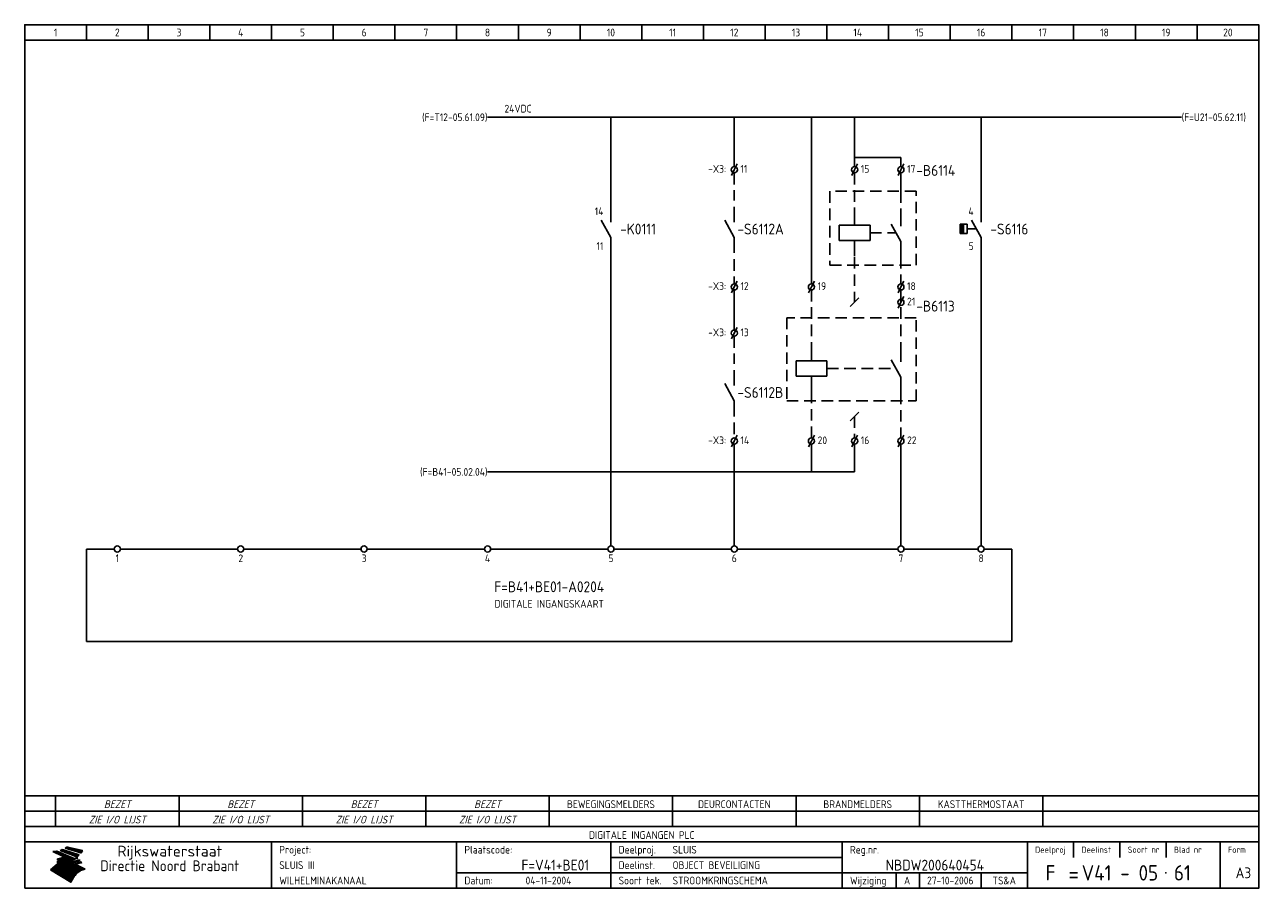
# Model space of a CAD drawing. Extents: x 10 to 411, y 10 to 290.
import ezdxf
from ezdxf.enums import TextEntityAlignment as Align

# ---------------------------------------------------------------- set-up
doc = ezdxf.new("R2010")
doc.units = 0
doc.header["$LTSCALE"] = 15
doc.header["$MEASUREMENT"] = 0
doc.header["$PDMODE"] = 1
doc.linetypes.add('HIDDEN', pattern=[0.375, 0.25, -0.125])
for name, color, linetype in [('0-25', 7, 'CONTINUOUS'), ('0-35', 2, 'CONTINUOUS'), ('0-50', 3, 'CONTINUOUS'), ('B-25', 7, 'CONTINUOUS'), ('B-35', 2, 'CONTINUOUS'), ('S-25', 7, 'CONTINUOUS')]:
    doc.layers.add(name, color=color, linetype=linetype)
doc.styles.add('ISO', font='iso.shx')
doc.styles.get("Standard").update_dxf_attribs({"font": 'iso.shx'})

# ---------------------------------------------------------------- blocks, each defined once
blk = doc.blocks.new('KADERA3')
at = {"layer": '0-25'}
for p, q in [((30, 285), (30, 290)), ((50, 285), (50, 290)), ((70, 285), (70, 290)), ((90, 285), (90, 290)), ((110, 285), (110, 290)), ((130, 285), (130, 290)), ((150, 285), (150, 290)), ((170, 285), (170, 290)), ((190, 285), (190, 290)), ((210, 285), (210, 290)), ((230, 285), (230, 290)), ((250, 285), (250, 290)), ((270, 285), (270, 290)), ((290, 285), (290, 290)), ((310, 285), (310, 290)), ((330, 285), (330, 290)), ((350, 285), (350, 290)), ((370, 285), (370, 290)), ((390, 285), (390, 290)), ((10, 285), (410, 285)), ((410, 35), (10, 35)), ((410, 30), (10, 30)), ((350, 25), (350, 20)), ((365, 25), (365, 20)), ((380, 25), (380, 20)), ((200, 20), (275, 20)), ((150, 15), (335, 15)), ((292.5, 15), (292.5, 10)), ((300, 15), (300, 10)), ((320, 15), (320, 10))]:
    blk.add_line(p, q, dxfattribs=at)
at = {"layer": '0-25', "color": 7}
for p, q in [((19.1, 21.89), (25.12, 19)), ((19.1, 21.89), (25.12, 19)), ((19.17, 21.86), (20.7, 21.86)), ((19.29, 21.8), (20.83, 21.8)), ((19.4, 21.75), (20.96, 21.75)), ((19.52, 21.69), (21.09, 21.69)), ((19.64, 21.63), (21.22, 21.63)), ((19.74, 21.92), (20.56, 21.92)), ((19.75, 21.58), (21.36, 21.58)), ((19.87, 21.52), (21.49, 21.52)), ((19.99, 21.47), (21.62, 21.47)), ((20.11, 21.41), (21.75, 21.41)), ((20.22, 21.35), (21.88, 21.35)), ((20.25, 21.97), (20.43, 21.97)), ((20.34, 21.3), (22.02, 21.3)), ((20.38, 21.99), (26.02, 19.59)), ((20.38, 21.99), (26.02, 19.59)), ((20.46, 21.24), (22.15, 21.24)), ((20.57, 21.18), (22.28, 21.18)), ((20.69, 21.13), (22.41, 21.13)), ((20.81, 21.07), (22.55, 21.07)), ((20.92, 21.02), (22.68, 21.02)), ((21.04, 20.96), (22.81, 20.96)), ((21.16, 20.9), (22.94, 20.9)), ((21.27, 20.85), (23.07, 20.85)), ((21.39, 20.79), (23.21, 20.79)), ((21.47, 22.25), (26.83, 20.19)), ((21.47, 22.25), (26.83, 20.19)), ((21.49, 22.25), (23.07, 22.25)), ((21.51, 20.73), (23.34, 20.73)), ((21.6, 22.2), (23.25, 22.2)), ((21.63, 20.68), (23.47, 20.68)), ((21.65, 22.31), (22.89, 22.31)), ((21.74, 20.62), (23.6, 20.62)), ((21.75, 22.14), (23.42, 22.14)), ((21.8, 22.37), (22.71, 22.37)), ((21.86, 20.57), (23.73, 20.57)), ((21.9, 22.08), (23.6, 22.08)), ((21.94, 22.42), (22.53, 22.42)), ((21.98, 20.51), (23.87, 20.51)), ((22.04, 22.03), (23.78, 22.03)), ((22.06, 22.48), (22.36, 22.48)), ((22.09, 20.45), (24, 20.45)), ((22.18, 22.53), (27.65, 20.8)), ((22.18, 22.53), (27.65, 20.8)), ((22.19, 21.97), (23.96, 21.97)), ((22.21, 20.4), (24.13, 20.4)), ((22.33, 20.34), (24.26, 20.34)), ((22.34, 21.92), (24.13, 21.92)), ((22.44, 20.28), (24.4, 20.28)), ((22.48, 21.86), (24.31, 21.86)), ((22.56, 20.23), (24.53, 20.23)), ((22.61, 20.12), (22.93, 20.12)), ((22.63, 21.8), (24.49, 21.8)), ((22.68, 20.17), (24.66, 20.17)), ((22.71, 20.17), (22.82, 20.17)), ((23.11, 20.02), (22.77, 20.2)), ((23.11, 20.02), (22.77, 20.2)), ((22.78, 21.75), (24.67, 21.75)), ((22.79, 20.12), (24.79, 20.12)), ((22.92, 21.69), (24.85, 21.69)), ((23.07, 21.63), (25.02, 21.63)), ((23.14, 22.99), (28.22, 21.46)), ((23.14, 22.99), (28.22, 21.46)), ((23.15, 22.98), (25.33, 22.98)), ((23.22, 21.58), (25.2, 21.58)), ((23.23, 23.04), (25.09, 23.04)), ((23.32, 23.1), (24.84, 23.1)), ((23.34, 22.93), (25.57, 22.93)), ((23.36, 21.52), (25.38, 21.52)), ((23.4, 23.15), (24.6, 23.15)), ((23.49, 23.21), (24.36, 23.21)), ((23.51, 21.47), (25.56, 21.47)), ((23.52, 22.87), (25.81, 22.87)), ((23.57, 23.27), (24.12, 23.27)), ((23.64, 23.32), (23.87, 23.32)), ((23.66, 21.41), (25.74, 21.41)), ((23.7, 23.36), (28.82, 22.17)), ((23.7, 23.36), (28.82, 22.17)), ((23.71, 22.82), (26.06, 22.82)), ((23.8, 21.35), (25.91, 21.35)), ((23.9, 22.76), (26.3, 22.76)), ((23.95, 21.3), (26.09, 21.3)), ((24.09, 22.7), (26.54, 22.7)), ((24.09, 21.24), (26.27, 21.24)), ((24.24, 21.18), (26.45, 21.18)), ((24.27, 22.65), (26.78, 22.65)), ((24.39, 21.13), (26.62, 21.13)), ((24.46, 22.59), (27.03, 22.59)), ((24.53, 21.07), (26.8, 21.07)), ((24.65, 22.53), (27.27, 22.53)), ((24.68, 21.02), (26.98, 21.02)), ((24.83, 20.96), (27.16, 20.96)), ((24.84, 22.48), (27.51, 22.48)), ((24.97, 20.9), (27.34, 20.9)), ((25.02, 22.42), (27.75, 22.42)), ((25.12, 20.85), (27.51, 20.85)), ((25.21, 22.37), (28, 22.37)), ((25.27, 20.79), (27.63, 20.79)), ((25.4, 22.31), (28.24, 22.31)), ((25.41, 20.73), (27.57, 20.73)), ((25.56, 20.68), (27.51, 20.68)), ((25.58, 22.25), (28.48, 22.25)), ((25.71, 20.62), (27.44, 20.62)), ((25.77, 22.2), (28.72, 22.2)), ((25.85, 20.57), (27.37, 20.57)), ((25.96, 22.14), (28.79, 22.14)), ((26, 20.51), (27.29, 20.51)), ((26.15, 22.08), (28.75, 22.08)), ((26.15, 20.45), (27.22, 20.45)), ((26.29, 20.4), (27.14, 20.4)), ((26.33, 22.03), (28.71, 22.03)), ((26.44, 20.34), (27.06, 20.34)), ((26.52, 21.97), (28.66, 21.97)), ((26.59, 20.28), (26.97, 20.28)), ((26.71, 21.92), (28.62, 21.92)), ((26.73, 20.23), (26.89, 20.23)), ((26.9, 21.86), (28.57, 21.86)), ((27.08, 21.8), (28.52, 21.8)), ((27.27, 21.75), (28.48, 21.75)), ((27.46, 21.69), (28.43, 21.69)), ((27.65, 21.63), (28.38, 21.63)), ((27.83, 21.58), (28.33, 21.58)), ((28.02, 21.52), (28.28, 21.52)), ((28.21, 21.47), (28.22, 21.47)), ((20.58, 17.88), (18.3, 16)), ((20.58, 17.88), (18.3, 16)), ((18.38, 16.07), (21.46, 16.07)), ((18.45, 16.12), (21.88, 16.12)), ((18.52, 16.18), (22.15, 16.18)), ((18.59, 16.23), (22.38, 16.23)), ((18.65, 16.29), (22.58, 16.29)), ((18.72, 16.35), (22.75, 16.35)), ((18.79, 16.4), (22.91, 16.4)), ((18.86, 16.46), (20.6, 16.46)), ((18.93, 16.52), (20.6, 16.52)), ((18.99, 16.57), (20.6, 16.57)), ((19.06, 16.63), (20.6, 16.63)), ((19.13, 16.68), (20.6, 16.68)), ((19.2, 16.74), (20.6, 16.74)), ((19.27, 16.8), (20.6, 16.8)), ((19.33, 16.85), (21.07, 16.85)), ((19.4, 16.91), (21.55, 16.91)), ((19.47, 16.97), (21.88, 16.97)), ((19.54, 17.02), (22.13, 17.02)), ((19.61, 17.08), (22.34, 17.08)), ((19.67, 17.13), (20.6, 17.13)), ((19.74, 17.19), (20.6, 17.19)), ((19.81, 17.25), (20.6, 17.25)), ((19.88, 17.3), (20.6, 17.3)), ((19.95, 17.36), (20.6, 17.36)), ((20.01, 17.42), (20.6, 17.42)), ((20.08, 17.47), (20.93, 17.47)), ((20.15, 17.53), (21.26, 17.53)), ((20.22, 17.58), (21.51, 17.58)), ((20.29, 17.64), (21.72, 17.64)), ((20.35, 17.7), (21.9, 17.7)), ((20.42, 17.75), (22.07, 17.75)), ((20.49, 17.81), (22.22, 17.81)), ((20.56, 17.87), (22.36, 17.87)), ((20.6, 19.11), (20.58, 19.51)), ((20.6, 19.11), (20.58, 19.51)), ((20.58, 19.5), (22.09, 19.5)), ((20.58, 19.44), (21.95, 19.44)), ((20.59, 19.38), (21.79, 19.38)), ((20.59, 19.33), (21.62, 19.33)), ((20.59, 19.27), (21.42, 19.27)), ((20.6, 19.22), (21.2, 19.22)), ((20.6, 19.16), (20.93, 19.16)), ((20.6, 19.11), (20.69, 19.12)), ((20.6, 19.11), (20.69, 19.12)), ((20.6, 18.79), (20.77, 18.81)), ((20.6, 18.79), (20.77, 18.81)), ((20.6, 18.29), (20.6, 18.79)), ((20.6, 18.29), (20.6, 18.79)), ((20.6, 18.77), (22.46, 18.77)), ((20.6, 18.71), (22.33, 18.71)), ((20.6, 18.65), (22.19, 18.65)), ((20.6, 18.6), (22.04, 18.6)), ((20.6, 18.54), (21.87, 18.54)), ((20.6, 18.48), (21.68, 18.48)), ((20.6, 18.43), (21.46, 18.43)), ((20.6, 18.37), (21.21, 18.37)), ((20.6, 18.32), (20.87, 18.32)), ((20.6, 18.29), (20.88, 18.32)), ((20.6, 18.29), (20.88, 18.32)), ((20.6, 17.88), (20.86, 17.91)), ((20.6, 17.88), (20.86, 17.91)), ((20.6, 17.43), (20.97, 17.48)), ((20.6, 17.43), (20.97, 17.48)), ((20.6, 17.43), (20.6, 17.09)), ((20.6, 17.43), (20.6, 17.09)), ((20.6, 17.09), (21.26, 17.16)), ((20.6, 17.09), (21.26, 17.16)), ((20.6, 16.8), (21.37, 16.89)), ((20.6, 16.8), (21.37, 16.89)), ((20.6, 16.8), (20.6, 16.45)), ((20.6, 16.8), (20.6, 16.45)), ((20.6, 16.45), (21.56, 16.56)), ((20.6, 16.45), (21.56, 16.56)), ((20.6, 15.97), (21.67, 16.09)), ((20.6, 15.97), (21.67, 16.09)), ((20.7, 16.46), (23.06, 16.46)), ((20.9, 19.55), (22.23, 19.55)), ((20.9, 18.82), (22.59, 18.82)), ((20.98, 17.92), (22.5, 17.92)), ((21.02, 17.13), (22.53, 17.13)), ((21.19, 19.61), (22.35, 19.61)), ((21.2, 16.52), (23.2, 16.52)), ((21.32, 18.88), (22.71, 18.88)), ((21.32, 17.98), (22.62, 17.98)), ((21.42, 19.67), (22.47, 19.67)), ((21.47, 17.19), (22.7, 17.19)), ((21.59, 18.03), (22.74, 18.03)), ((21.61, 18.93), (22.82, 18.93)), ((21.62, 19.72), (22.59, 19.72)), ((21.72, 16.57), (23.32, 16.57)), ((21.77, 17.25), (22.85, 17.25)), ((21.8, 19.78), (22.69, 19.78)), ((21.8, 18.09), (22.85, 18.09)), ((21.84, 18.99), (22.92, 18.99)), ((21.96, 19.83), (22.79, 19.83)), ((21.99, 18.15), (22.95, 18.15)), ((22.01, 17.3), (22.99, 17.3)), ((22.03, 19.05), (23.03, 19.05)), ((22.1, 16.63), (23.44, 16.63)), ((22.11, 19.89), (22.89, 19.89)), ((22.16, 18.2), (23.05, 18.2)), ((22.21, 19.1), (23.12, 19.1)), ((22.21, 17.36), (23.12, 17.36)), ((22.24, 19.95), (22.99, 19.95)), ((22.31, 18.26), (23.15, 18.26)), ((22.36, 19.16), (23.22, 19.16)), ((22.37, 20), (23.08, 20)), ((22.38, 16.68), (23.56, 16.68)), ((22.39, 17.42), (23.24, 17.42)), ((22.45, 18.32), (23.24, 18.32)), ((22.49, 20.06), (23.04, 20.06)), ((22.51, 19.22), (23.3, 19.22)), ((22.56, 17.47), (23.36, 17.47)), ((22.59, 18.37), (23.33, 18.37)), ((22.6, 16.74), (23.66, 16.74)), ((22.64, 19.27), (23.39, 19.27)), ((22.71, 18.43), (23.42, 18.43)), ((22.71, 17.53), (23.47, 17.53)), ((22.77, 19.33), (23.47, 19.33)), ((22.79, 16.8), (23.77, 16.8)), ((22.83, 18.48), (23.5, 18.48)), ((22.84, 17.58), (23.57, 17.58)), ((22.89, 19.38), (23.55, 19.38)), ((22.91, 20.06), (24.92, 20.06)), ((22.94, 18.54), (23.58, 18.54)), ((22.96, 16.85), (23.86, 16.85)), ((22.97, 17.64), (23.67, 17.64)), ((23, 19.44), (23.63, 19.44)), ((23.03, 20), (25.06, 20)), ((23.04, 18.6), (23.66, 18.6)), ((23.1, 19.5), (23.72, 19.5)), ((23.1, 17.7), (23.77, 17.7)), ((23.12, 16.91), (23.96, 16.91)), ((23.14, 18.65), (23.74, 18.65)), ((23.15, 19.95), (25.19, 19.95)), ((23.21, 19.55), (23.8, 19.55)), ((23.21, 17.75), (23.86, 17.75)), ((23.24, 18.71), (23.82, 18.71)), ((23.26, 19.89), (25.32, 19.89)), ((23.26, 16.97), (24.05, 16.97)), ((23.3, 19.61), (23.88, 19.61)), ((23.32, 17.81), (23.95, 17.81)), ((23.33, 18.77), (23.91, 18.77)), ((23.37, 16.07), (29.08, 16.07)), ((23.38, 19.83), (25.45, 19.83)), ((23.39, 19.67), (23.81, 19.67)), ((23.39, 17.02), (24.14, 17.02)), ((23.42, 18.82), (23.99, 18.82)), ((23.42, 17.87), (24.03, 17.87)), ((23.45, 19.7), (23.58, 19.79)), ((23.45, 19.7), (23.58, 19.79)), ((23.48, 19.72), (23.7, 19.72)), ((23.5, 19.78), (25.58, 19.78)), ((23.51, 18.88), (24.07, 18.88)), ((23.51, 16.12), (29.27, 16.12)), ((23.52, 17.92), (24.11, 17.92)), ((23.52, 17.08), (24.22, 17.08)), ((23.54, 18.9), (24.3, 19.42)), ((23.54, 18.9), (24.3, 19.42)), ((23.56, 19.78), (23.59, 19.78)), ((23.56, 19.39), (23.9, 19.62)), ((23.56, 19.39), (23.9, 19.62)), ((23.58, 19.79), (23.9, 19.62)), ((23.58, 19.79), (23.9, 19.62)), ((23.59, 18.93), (24.15, 18.93)), ((23.61, 19.72), (25.72, 19.72)), ((23.62, 17.98), (24.2, 17.98)), ((23.63, 17.13), (24.3, 17.13)), ((23.65, 18.59), (24.62, 19.25)), ((23.65, 18.59), (24.62, 19.25)), ((29.41, 16.17), (23.65, 16.17)), ((23.67, 18.99), (24.23, 18.99)), ((23.71, 18.03), (24.28, 18.03)), ((23.73, 19.67), (25.85, 19.67)), ((23.75, 19.05), (24.32, 19.05)), ((23.75, 17.19), (24.38, 17.19)), ((23.77, 16.23), (29.47, 16.23)), ((23.79, 18.09), (24.36, 18.09)), ((23.83, 19.1), (24.4, 19.1)), ((23.85, 19.61), (25.98, 19.61)), ((23.85, 17.25), (24.46, 17.25)), ((23.88, 18.15), (24.44, 18.15)), ((23.89, 16.29), (29.36, 16.29)), ((23.92, 19.16), (24.48, 19.16)), ((23.94, 18.19), (25.23, 19.07)), ((23.94, 18.19), (25.23, 19.07)), ((23.95, 17.3), (24.55, 17.3)), ((23.96, 19.55), (25.96, 19.55)), ((23.96, 18.2), (24.53, 18.2)), ((24, 19.22), (24.56, 19.22)), ((24, 16.35), (29.24, 16.35)), ((24.04, 18.26), (24.61, 18.26)), ((24.05, 17.36), (24.63, 17.36)), ((24.06, 17.88), (25.34, 18.76)), ((24.06, 17.88), (25.34, 18.76)), ((24.08, 19.5), (25.88, 19.5)), ((24.08, 19.27), (24.58, 19.27)), ((24.11, 16.4), (29.13, 16.4)), ((24.13, 18.32), (24.69, 18.32)), ((24.14, 17.42), (24.71, 17.42)), ((24.16, 19.33), (24.47, 19.33)), ((24.2, 19.44), (25.79, 19.44)), ((24.21, 18.37), (24.77, 18.37)), ((24.21, 16.46), (29.02, 16.46)), ((24.23, 17.47), (24.79, 17.47)), ((24.24, 17.48), (25.52, 18.36)), ((24.24, 17.48), (25.52, 18.36)), ((24.25, 19.38), (24.36, 19.38)), ((24.29, 18.43), (24.85, 18.43)), ((24.3, 19.42), (24.62, 19.25)), ((24.3, 19.42), (24.62, 19.25)), ((24.31, 19.38), (25.71, 19.38)), ((24.31, 17.53), (24.87, 17.53)), ((24.31, 16.52), (28.91, 16.52)), ((24.35, 17.17), (25.64, 18.05)), ((24.35, 17.17), (25.64, 18.05)), ((24.37, 18.48), (24.94, 18.48)), ((24.39, 17.58), (24.96, 17.58)), ((24.4, 16.57), (28.79, 16.57)), ((24.43, 19.33), (25.62, 19.33)), ((24.45, 18.54), (25.02, 18.54)), ((24.47, 17.64), (25.04, 17.64)), ((24.49, 16.63), (28.68, 16.63)), ((24.54, 18.6), (25.1, 18.6)), ((24.55, 19.27), (25.54, 19.27)), ((24.56, 17.7), (25.12, 17.7)), ((24.57, 16.68), (28.57, 16.68)), ((24.62, 18.65), (25.18, 18.65)), ((24.63, 16.72), (25.91, 17.6)), ((24.63, 16.72), (25.91, 17.6)), ((24.64, 17.75), (25.2, 17.75)), ((24.66, 16.74), (28.45, 16.74)), ((24.67, 19.22), (25.45, 19.22)), ((24.7, 18.71), (25.27, 18.71)), ((24.72, 17.81), (25.29, 17.81)), ((24.74, 16.8), (28.34, 16.8)), ((24.78, 19.16), (25.37, 19.16)), ((24.78, 18.77), (25.34, 18.77)), ((24.8, 17.87), (25.37, 17.87)), ((24.82, 16.85), (28.23, 16.85)), ((24.87, 18.82), (25.4, 18.82)), ((24.89, 17.92), (25.45, 17.92)), ((24.9, 19.1), (25.28, 19.1)), ((24.9, 16.91), (28.11, 16.91)), ((24.95, 18.88), (25.45, 18.88)), ((24.97, 17.98), (25.53, 17.98)), ((24.99, 16.97), (28, 16.97)), ((25.02, 19.05), (25.2, 19.05)), ((25.03, 18.93), (25.51, 18.93)), ((25.05, 18.03), (25.61, 18.03)), ((25.07, 17.02), (27.89, 17.02)), ((25.11, 18.99), (25.57, 18.99)), ((26.02, 19.59), (25.12, 19)), ((26.02, 19.59), (25.12, 19)), ((25.13, 18.09), (25.68, 18.09)), ((25.15, 17.08), (27.77, 17.08)), ((25.19, 19.05), (25.63, 19.05)), ((25.21, 18.15), (25.75, 18.15)), ((25.23, 17.13), (27.66, 17.13)), ((25.26, 19.1), (25.7, 19.1)), ((25.3, 18.2), (25.82, 18.2)), ((25.31, 17.19), (27.55, 17.19)), ((25.33, 19.16), (25.77, 19.16)), ((25.38, 18.26), (25.89, 18.26)), ((25.39, 19.22), (25.85, 19.22)), ((25.4, 17.25), (27.43, 17.25)), ((25.46, 18.32), (25.97, 18.32)), ((25.47, 19.27), (25.93, 19.27)), ((25.48, 17.3), (27.32, 17.3)), ((25.54, 19.33), (26.03, 19.33)), ((25.54, 18.37), (26.06, 18.37)), ((25.56, 17.36), (27.21, 17.36)), ((25.62, 18.43), (26.14, 18.43)), ((25.63, 19.38), (26.13, 19.38)), ((25.64, 17.42), (27.1, 17.42)), ((25.7, 18.48), (26.24, 18.48)), ((25.72, 19.44), (26.24, 19.44)), ((25.73, 17.47), (26.98, 17.47)), ((25.79, 18.54), (26.34, 18.54)), ((25.81, 17.53), (26.87, 17.53)), ((25.82, 19.5), (26.36, 19.5)), ((25.89, 18.6), (26.46, 18.6)), ((25.89, 17.58), (26.76, 17.58)), ((25.93, 19.55), (26.53, 19.55)), ((25.96, 17.64), (26.64, 17.64)), ((25.99, 18.65), (26.58, 18.65)), ((26.04, 17.7), (26.59, 17.7)), ((26.06, 19.61), (26.85, 19.61)), ((26.1, 18.71), (26.72, 18.71)), ((26.12, 17.75), (26.67, 17.75)), ((26.2, 17.81), (26.76, 17.81)), ((26.21, 19.67), (27.23, 19.67)), ((26.23, 18.77), (26.89, 18.77)), ((26.29, 17.87), (26.86, 17.87)), ((26.37, 18.82), (27.09, 18.82)), ((26.39, 17.92), (26.97, 17.92)), ((26.44, 19.72), (27.18, 19.72)), ((26.49, 17.98), (27.09, 17.98)), ((26.53, 18.88), (27.34, 18.88)), ((26.56, 17.68), (29.54, 16.2)), ((26.56, 17.68), (29.54, 16.2)), ((26.6, 18.03), (27.22, 18.03)), ((26.72, 18.09), (27.38, 18.09)), ((26.73, 18.93), (27.66, 18.93)), ((26.85, 18.15), (27.56, 18.15)), ((26.99, 18.99), (27.9, 18.99)), ((27, 18.2), (27.8, 18.2)), ((27.13, 19.78), (27.25, 19.64)), ((27.13, 19.78), (27.25, 19.64)), ((27.18, 18.26), (28.13, 18.26)), ((27.26, 19.05), (27.84, 19.05)), ((27.39, 18.32), (28.47, 18.32)), ((27.7, 18.37), (28.49, 18.37)), ((27.78, 19.1), (27.93, 18.96)), ((27.78, 19.1), (27.93, 18.96)), ((28, 18.43), (28.44, 18.43)), ((28.29, 15.83), (29.54, 16.2)), ((28.29, 15.83), (29.54, 16.2)), ((28.39, 18.48), (28.54, 18.32)), ((28.39, 18.48), (28.54, 18.32)), ((29.54, 16.2), (29.45, 16.17)), ((29.54, 16.2), (29.45, 16.17)), ((29.46, 16.18), (29.47, 16.18)), ((24.94, 11.97), (18.3, 16)), ((24.94, 11.97), (18.3, 16)), ((18.31, 16.01), (20.96, 16.01)), ((18.38, 15.95), (20.6, 15.95)), ((18.47, 15.9), (20.6, 15.9)), ((18.57, 15.84), (20.6, 15.84)), ((18.66, 15.78), (20.6, 15.78)), ((18.75, 15.73), (20.6, 15.73)), ((18.85, 15.67), (20.6, 15.67)), ((18.94, 15.62), (20.6, 15.62)), ((19.03, 15.56), (27.83, 15.56)), ((19.12, 15.5), (27.75, 15.5)), ((19.22, 15.45), (27.66, 15.45)), ((19.31, 15.39), (27.58, 15.39)), ((19.4, 15.33), (27.5, 15.33)), ((19.49, 15.28), (27.43, 15.28)), ((19.59, 15.22), (27.36, 15.22)), ((19.68, 15.17), (27.29, 15.17)), ((19.77, 15.11), (27.22, 15.11)), ((19.86, 15.05), (27.15, 15.05)), ((19.96, 15), (27.09, 15)), ((20.05, 14.94), (27.02, 14.94)), ((20.14, 14.88), (26.96, 14.88)), ((20.24, 14.83), (26.9, 14.83)), ((20.33, 14.77), (26.84, 14.77)), ((20.42, 14.72), (26.79, 14.72)), ((20.51, 14.66), (26.73, 14.66)), ((20.6, 15.97), (20.6, 15.58)), ((20.6, 15.97), (20.6, 15.58)), ((20.6, 15.58), (21.95, 15.73)), ((20.6, 15.58), (21.95, 15.73)), ((20.61, 14.6), (26.68, 14.6)), ((20.7, 14.55), (26.62, 14.55)), ((20.79, 14.49), (26.57, 14.49)), ((20.88, 14.43), (26.52, 14.43)), ((20.94, 15.62), (27.92, 15.62)), ((20.98, 14.38), (26.47, 14.38)), ((21.07, 14.32), (26.42, 14.32)), ((21.16, 14.27), (26.38, 14.27)), ((21.25, 14.21), (26.33, 14.21)), ((21.35, 14.15), (26.29, 14.15)), ((21.44, 14.1), (26.24, 14.1)), ((21.45, 15.67), (28.01, 15.67)), ((21.53, 14.04), (26.2, 14.04)), ((21.63, 13.98), (26.16, 13.98)), ((21.72, 13.93), (26.12, 13.93)), ((21.81, 13.87), (26.08, 13.87)), ((21.9, 13.82), (26.04, 13.82)), ((21.96, 15.73), (28.11, 15.73)), ((22, 13.76), (26, 13.76)), ((22.09, 13.7), (25.96, 13.7)), ((22.18, 13.65), (25.93, 13.65)), ((22.27, 13.59), (25.89, 13.59)), ((22.34, 15.78), (28.21, 15.78)), ((22.37, 13.53), (25.86, 13.53)), ((22.46, 13.48), (25.82, 13.48)), ((22.55, 13.42), (25.79, 13.42)), ((22.62, 15.84), (28.33, 15.84)), ((22.65, 13.37), (25.76, 13.37)), ((22.74, 13.31), (25.73, 13.31)), ((22.83, 13.25), (25.69, 13.25)), ((22.84, 15.9), (28.52, 15.9)), ((22.92, 13.2), (25.66, 13.2)), ((23.02, 13.14), (25.63, 13.14)), ((23.04, 15.95), (28.71, 15.95)), ((23.11, 13.08), (25.59, 13.08)), ((23.2, 13.03), (25.56, 13.03)), ((23.21, 16.01), (28.9, 16.01)), ((23.29, 12.97), (25.53, 12.97)), ((23.39, 12.92), (25.5, 12.92)), ((23.48, 12.86), (25.46, 12.86)), ((23.57, 12.8), (25.43, 12.8)), ((23.66, 12.75), (25.4, 12.75)), ((23.76, 12.69), (25.36, 12.69)), ((23.85, 12.63), (25.33, 12.63)), ((23.94, 12.58), (25.3, 12.58)), ((24.04, 12.52), (25.26, 12.52)), ((24.13, 12.47), (25.23, 12.47)), ((24.22, 12.41), (25.2, 12.41)), ((24.31, 12.35), (25.17, 12.35)), ((24.41, 12.3), (25.13, 12.3)), ((24.5, 12.24), (25.1, 12.24)), ((24.59, 12.18), (25.07, 12.18)), ((24.68, 12.13), (25.03, 12.13)), ((24.78, 12.07), (25, 12.07)), ((24.94, 11.97), (25.81, 13.45)), ((24.94, 11.97), (25.81, 13.45)), ((24.87, 12.02), (24.97, 12.02))]:
    blk.add_line(p, q, dxfattribs=at)
for centre, radius, start, end in [((19.15, 29.7), 7.8, 269.6055, 279.0886), ((19.15, 29.7), 7.8, 269.6055, 279.0886), ((19.93, 25.38), 5.91, 276.3402, 298.7463), ((19.93, 25.38), 5.91, 276.3402, 298.7463), ((19.84, 27.26), 5.27, 288.0217, 296.3084), ((19.84, 27.26), 5.27, 288.0217, 296.3084), ((20.49, 27.56), 5.28, 300.0654, 307.393), ((20.49, 27.56), 5.28, 300.0654, 307.393), ((24.11, 24.7), 5.26, 301.1147, 312.2814), ((24.11, 24.7), 5.26, 301.1147, 312.2814), ((21.95, 27.32), 8.59, 316.9248, 323.1399), ((21.95, 27.32), 8.59, 316.9248, 323.1399), ((20.21, 23.78), 5.91, 273.6149, 304.3803), ((20.21, 23.78), 5.91, 273.6149, 304.3803), ((19.84, 25.09), 6.03, 278.129, 302.868), ((19.84, 25.09), 6.03, 278.129, 302.868), ((20.35, 24.56), 5.76, 274.164, 302.5474), ((20.35, 24.56), 5.76, 274.164, 302.5474), ((20.05, 24.28), 6.02, 277.9472, 305.7139), ((20.05, 24.28), 6.02, 277.9472, 305.7139), ((20.04, 23.49), 6.09, 278.8115, 306.4242), ((20.04, 23.49), 6.09, 278.8115, 306.4242), ((20.53, 23.07), 5.96, 277.0519, 304.973), ((20.53, 23.07), 5.96, 277.0519, 304.973), ((20.72, 22.76), 5.91, 276.3402, 304.3803), ((20.72, 22.76), 5.91, 276.3402, 304.3803), ((21.06, 22.34), 5.81, 274.9043, 303.1745), ((21.06, 22.34), 5.81, 274.9043, 303.1745), ((20.82, 22.06), 6.04, 278.1111, 305.8489), ((20.82, 22.06), 6.04, 278.1111, 305.8489), ((21.3, 21.6), 5.91, 276.3402, 304.3803), ((21.3, 21.6), 5.91, 276.3402, 304.3803), ((27.05, 17.17), 2.63, 107.4286, 133.7799), ((27.05, 17.17), 2.63, 107.4286, 133.7799), ((27.45, 16.91), 2.81, 110.4143, 138.7411), ((27.45, 16.91), 2.81, 110.4143, 138.7411), ((27.57, 15.64), 3.4, 98.1566, 126.9045), ((27.57, 15.64), 3.4, 98.1566, 126.9045), ((27.91, 15.54), 3.39, 100.5835, 132.088), ((27.91, 15.54), 3.39, 100.5835, 132.088), ((28.21, 14.74), 3.67, 95.7581, 128.7216), ((28.21, 14.74), 3.67, 95.7581, 128.7216), ((27.01, 16.84), 2.93, 87.7348, 104.8316), ((27.01, 16.84), 2.93, 87.7348, 104.8316), ((27.37, 15.71), 3.93, 91.7838, 103.2817), ((27.37, 15.71), 3.93, 91.7838, 103.2817), ((28.4, 15.05), 3.21, 96.3886, 125.0052), ((28.4, 15.05), 3.21, 96.3886, 125.0052), ((27.82, 16.31), 2.8, 90.634, 105.1984), ((27.82, 16.31), 2.8, 90.634, 105.1984), ((28.19, 15.04), 3.93, 93.8342, 103.2817), ((28.19, 15.04), 3.93, 93.8342, 103.2817), ((28.58, 15.69), 2.8, 93.8141, 105.1984), ((28.58, 15.69), 2.8, 93.8141, 105.1984), ((28.95, 14.41), 3.93, 96.0135, 103.2817), ((28.95, 14.41), 3.93, 96.0135, 103.2817), ((31.24, 10.26), 6.3, 117.9568, 149.6251), ((31.24, 10.26), 6.3, 117.9568, 149.6251)]:
    blk.add_arc(centre, radius, start, end, dxfattribs=at)
at = {"layer": '0-35'}
for p, q in [((90, 25), (90, 10)), ((150, 25), (150, 10)), ((200, 25), (200, 10)), ((275, 25), (275, 10)), ((335, 25), (335, 10)), ((397.5, 25), (397.5, 10))]:
    blk.add_line(p, q, dxfattribs=at)
at = {"layer": '0-50'}
for p, q in [((10, 25), (410, 25)), ((348.75, 15), (351.25, 15)), ((348.75, 13.5), (351.25, 13.5))]:
    blk.add_line(p, q, dxfattribs=at)
blk.add_lwpolyline([(10, 10), (410, 10), (410, 290), (10, 290)], close=True, dxfattribs=at)
at = {"layer": '0-50', "const_width": 0.25}
blk.add_lwpolyline([(379.75, 15, 1), (380, 15, 1)], format="xyb", close=True, dxfattribs=at)
at = {"layer": '0-25', "style": 'ISO'}
for s, height, p in [('Project:', 2.5, (92.5, 22.5)), ('Plaatscode:', 2.5, (152.5, 22.5)), ('Deelproj.', 2.5, (202.5, 22.5)), ('Reg.nr.', 2.5, (277.5, 22.5)), ('Deelproj', 2, (337.5, 22.5)), ('Deelinst', 2, (352.5, 22.5)), ('Soort nr', 2, (367.5, 22.5)), ('Blad nr', 2, (382.5, 22.5)), ('Form', 2, (400, 22.5)), ('Deelinst.', 2.5, (202.5, 17.5)), ('Datum:', 2.5, (152.5, 12.5)), ('Soort tek.', 2.5, (202.5, 12.5)), ('Wijziging', 2.5, (277.5, 12.5))]:
    blk.add_text(s, height=height, dxfattribs=at).set_placement(p, align=Align.MIDDLE_LEFT)
for tag, p in [('STR1', (20, 287.5)), ('STR2', (40, 287.5)), ('STR3', (60, 287.5)), ('STR4', (80, 287.5)), ('STR5', (100, 287.5)), ('STR6', (120, 287.5)), ('STR7', (140, 287.5)), ('STR8', (160, 287.5)), ('STR9', (180, 287.5)), ('STR10', (200, 287.5)), ('STR11', (220, 287.5)), ('STR12', (240, 287.5)), ('STR13', (260, 287.5)), ('STR14', (280, 287.5)), ('STR15', (300, 287.5)), ('STR16', (320, 287.5)), ('STR17', (340, 287.5)), ('STR18', (360, 287.5)), ('STR19', (380, 287.5)), ('STR20', (400, 287.5)), ('W', (180, 12.5)), ('Z', (310, 12.5)), ('Y', (327.5, 12.5))]:
    blk.add_attdef(tag, text='', height=2.5, dxfattribs=at).set_placement(p, align=Align.MIDDLE)
for tag, p in [('N', (220, 22.5)), ('B', (92.5, 17.5)), ('P', (220, 17.5)), ('C', (92.5, 12.5)), ('U', (220, 12.5)), ('REV', (295, 12.5))]:
    blk.add_attdef(tag, text='', height=2.5, dxfattribs=at).set_placement(p, align=Align.MIDDLE_LEFT)
at = {"layer": '0-35', "style": 'ISO', "width": 1.00614}
blk.add_text('Rijkswaterstaat', height=3.5, dxfattribs=at).set_placement((40, 20.28), (74, 20.28), align=Align.FIT)
at = {"layer": '0-35', "color": 2, "style": 'ISO', "width": 0.948867}
blk.add_text('Directie Noord Brabant', height=3.5, dxfattribs=at).set_placement((34.5, 15.53), (79.5, 15.53), align=Align.FIT)
at = {"layer": '0-35', "style": 'ISO'}
for tag, p in [('X', (178.5, 17.5)), ('FORM', (402.5, 15))]:
    blk.add_attdef(tag, text='', height=3.5, dxfattribs=at).set_placement(p, align=Align.MIDDLE_LEFT)
blk.add_attdef('RNR', text='', height=3.5, dxfattribs=at).set_placement((305, 17.5), align=Align.MIDDLE)
at = {"layer": '0-50', "style": 'ISO'}
for tag, p in [('M', (342.5, 15)), ('O', (365, 15))]:
    blk.add_attdef(tag, text='', height=5, dxfattribs=at).set_placement(p, align=Align.MIDDLE)
blk.add_attdef('Q', text='', height=5, dxfattribs=at).set_placement((382.5, 15), align=Align.MIDDLE_LEFT)
blk = doc.blocks.new('0034')
at = {"layer": 'S-25'}
for p, q in [((0, 0), (0, -5)), ((0, -10), (-3.12, -4.38)), ((0, -10), (0, -15))]:
    blk.add_line(p, q, dxfattribs=at)
at = {"layer": 'B-25'}
for tag, p in [('KN1', (-2.43, -2.73)), ('KN2', (-2.43, -14.01))]:
    blk.add_attdef(tag, text='', height=2.5, dxfattribs=at).set_placement(p, align=Align.RIGHT)
blk.add_attdef('OM1', (4, -13.01), '', height=2.5, dxfattribs=at)
at = {"layer": 'B-35'}
blk.add_attdef('KT', (4.14, -8.99), '', height=3.5, dxfattribs=at)
blk = doc.blocks.new('0035')
at = {"layer": 'S-25'}
blk.add_circle((0, 0), 1, dxfattribs=at)
at = {"layer": 'B-25'}
blk.add_attdef('OM1', text='', height=2.5, dxfattribs=at).set_placement((0, -3.01), align=Align.MIDDLE)
blk = doc.blocks.new('0059')
at = {"layer": 'S-25'}
for p, q in [((0, 0), (0, -5)), ((-5, -5), (5, -5)), ((-5, -10), (-5, -5)), ((5, -10), (5, -5)), ((-5, -10), (5, -10)), ((0, -10), (0, -15))]:
    blk.add_line(p, q, dxfattribs=at)
at = {"layer": 'B-25'}
for tag, p in [('KN1', (-1.43, -3.73)), ('KN2', (-1.43, -14.01))]:
    blk.add_attdef(tag, text='', height=2.5, dxfattribs=at).set_placement(p, align=Align.RIGHT)
at = {"layer": 'B-35'}
blk.add_attdef('KT', (7.14, -8.99), '', height=3.5, dxfattribs=at)
blk = doc.blocks.new('0033')
at = {"layer": 'S-25'}
for p in [(-0.94, -1.88), (0.94, 1.88)]:
    blk.add_line(p, (0, 0), dxfattribs=at)
blk.add_circle((0, 0), 1, dxfattribs=at)
at = {"layer": 'B-25'}
blk.add_attdef('KT', text='', height=2.5, dxfattribs=at).set_placement((-2, -1), align=Align.RIGHT)
blk.add_attdef('KN1', (2, -1.01), '', height=2.5, dxfattribs=at)

msp = doc.modelspace()

# ---------------------------------------------------------------- hatches: boundary and pattern name
at = {"layer": '0-25'}
msp.add_hatch(color=256, dxfattribs=at).paths.add_polyline_path([(313.24, 222.31), (314.34, 222.31), (314.34, 225.31), (313.24, 225.31)])

# ---------------------------------------------------------------- linework, layer by layer
msp.add_line((314.34, 225.31), (314.34, 222.31), dxfattribs=at)
at = {"layer": 'S-25'}
for p, q in [((10, 285), (25, 285)), ((160, 260), (385, 260)), ((200, 260), (200, 231)), ((240, 244), (240, 260)), ((265, 206), (265, 260)), ((279, 244), (279, 260)), ((320, 226), (320, 260)), ((279, 247), (294, 247)), ((294, 247), (294, 244)), ((294, 242), (294, 236)), ((315.44, 225.31), (313.24, 225.31)), ((313.24, 225.31), (313.24, 222.31)), ((315.44, 222.31), (315.44, 225.31)), ((315.44, 222.31), (313.24, 222.31)), ((318.44, 223.81), (315.44, 223.81)), ((200, 216), (200, 121)), ((320, 216), (320, 121)), ((240, 204), (240, 191)), ((277.59, 198.59), (280.41, 201.41)), ((277.59, 161.59), (280.41, 164.41)), ((240, 154), (240, 121)), ((265, 154), (265, 145)), ((279, 154), (279, 145)), ((294, 154), (294, 121)), ((279, 145), (160, 145)), ((30, 90), (30, 120)), ((30, 120), (39, 120)), ((79, 120), (41, 120)), ((119, 120), (81, 120)), ((81, 120), (81, 120)), ((159, 120), (121, 120)), ((199, 120), (161, 120)), ((239, 120), (201, 120)), ((293, 120), (241, 120)), ((319, 120), (295, 120)), ((321, 120), (330, 120)), ((330, 120), (330, 90)), ((330, 90), (30, 90)), ((410, 40), (10, 40)), ((20, 40), (20, 30)), ((60, 40), (60, 30)), ((100, 40), (100, 30)), ((140, 40), (140, 30)), ((180, 40), (180, 30)), ((220, 40), (220, 30)), ((260, 40), (260, 30)), ((300, 40), (300, 30)), ((340, 40), (340, 30))]:
    msp.add_line(p, q, dxfattribs=at)
at = {"layer": 'S-25', "linetype": 'HIDDEN'}
for p, q in [((240, 242), (240, 233)), ((279, 242), (279, 230)), ((294, 236), (294, 230)), ((294, 229.69), (294, 230)), ((284, 222.5), (292.44, 222.5)), ((240, 214), (240, 206)), ((279, 214.69), (279, 200)), ((294, 214.69), (294, 206)), ((265, 204), (265, 186)), ((294, 204), (294, 185)), ((240, 189), (240, 180)), ((270, 178.5), (292.44, 178.5)), ((265, 171), (265, 156)), ((294, 170.69), (294, 156)), ((240, 161), (240, 156)), ((279, 163), (279, 156))]:
    msp.add_line(p, q, dxfattribs=at)
for points in [[(271, 212), (299, 212), (299, 236), (271, 236)], [(257, 168), (299, 168), (299, 195), (257, 195)]]:
    msp.add_lwpolyline(points, close=True, dxfattribs=at)
at = {"layer": 'S-25', "linetype": 'Continuous'}
msp.add_point((85, 124.5), dxfattribs=at)
msp.add_point((85, 124.5), dxfattribs=at)
at = {"layer": 'S-25'}
for p in [(180, 105), (40, 55), (180, 50), (180, 50)]:
    msp.add_point(p, dxfattribs=at)

# ---------------------------------------------------------------- block references
ref = msp.add_blockref('KADERA3', (0, 0), dxfattribs=at)
ref.add_attrib('B', 'SLUIS III', dxfattribs={"layer": '0-25', "height": 2.5, "style": 'ISO'}).set_placement((92.5, 17.5), align=Align.MIDDLE_LEFT)
ref.add_attrib('C', 'WILHELMINAKANAAL', dxfattribs={"layer": '0-25', "height": 2.5, "style": 'ISO'}).set_placement((92.5, 12.5), align=Align.MIDDLE_LEFT)
ref.add_attrib('N', 'SLUIS', dxfattribs={"layer": '0-25', "height": 2.5, "style": 'ISO'}).set_placement((220, 22.5), align=Align.MIDDLE_LEFT)
ref.add_attrib('P', 'OBJECT BEVEILIGING', dxfattribs={"layer": '0-25', "height": 2.5, "style": 'ISO'}).set_placement((220, 17.5), align=Align.MIDDLE_LEFT)
ref.add_attrib('U', 'STROOMKRINGSCHEMA', dxfattribs={"layer": '0-25', "height": 2.5, "style": 'ISO'}).set_placement((220, 12.5), align=Align.MIDDLE_LEFT)
ref.add_attrib('M', 'F', dxfattribs={"layer": '0-50', "height": 5, "style": 'ISO'}).set_placement((342.5, 15), align=Align.MIDDLE)
ref.add_attrib('O', 'V41 - 05', dxfattribs={"layer": '0-50', "height": 5, "style": 'ISO'}).set_placement((365, 15), align=Align.MIDDLE)
ref.add_attrib('Q', '61', dxfattribs={"layer": '0-50', "height": 5, "style": 'ISO'}).set_placement((382.5, 15), align=Align.MIDDLE_LEFT)
ref.add_attrib('X', 'F=V41+BE01', dxfattribs={"layer": '0-35', "height": 3.5, "style": 'ISO'}).set_placement((171, 17.5), align=Align.MIDDLE_LEFT)
ref.add_attrib('RNR', 'NBDW200640454', dxfattribs={"layer": '0-35', "height": 3.5, "style": 'ISO'}).set_placement((305, 17.5), align=Align.MIDDLE)
ref.add_attrib('W', '04-11-2004', dxfattribs={"layer": '0-25', "height": 2.5, "style": 'ISO'}).set_placement((179.75, 12.5), align=Align.MIDDLE)
ref.add_attrib('FORM', 'A3', dxfattribs={"layer": '0-35', "height": 3.5, "style": 'ISO'}).set_placement((402.5, 15), align=Align.MIDDLE_LEFT)
ref.add_attrib('REV', 'A', dxfattribs={"layer": '0-25', "height": 2.5, "style": 'ISO'}).set_placement((295, 12.5), align=Align.MIDDLE_LEFT)
ref.add_attrib('Z', '27-10-2006', dxfattribs={"layer": '0-25', "height": 2.5, "style": 'ISO'}).set_placement((310, 12.5), align=Align.MIDDLE)
ref.add_attrib('Y', 'TS&A', dxfattribs={"layer": '0-25', "height": 2.5, "style": 'ISO'}).set_placement((327.5, 12.5), align=Align.MIDDLE)
ref.add_attrib('STR1', '1', dxfattribs={"layer": '0-25', "height": 2.5, "style": 'ISO'}).set_placement((20, 287.5), align=Align.MIDDLE)
ref.add_attrib('STR2', '2', dxfattribs={"layer": '0-25', "height": 2.5, "style": 'ISO'}).set_placement((40, 287.5), align=Align.MIDDLE)
ref.add_attrib('STR3', '3', dxfattribs={"layer": '0-25', "height": 2.5, "style": 'ISO'}).set_placement((60, 287.5), align=Align.MIDDLE)
ref.add_attrib('STR4', '4', dxfattribs={"layer": '0-25', "height": 2.5, "style": 'ISO'}).set_placement((80, 287.5), align=Align.MIDDLE)
ref.add_attrib('STR5', '5', dxfattribs={"layer": '0-25', "height": 2.5, "style": 'ISO'}).set_placement((100, 287.5), align=Align.MIDDLE)
ref.add_attrib('STR6', '6', dxfattribs={"layer": '0-25', "height": 2.5, "style": 'ISO'}).set_placement((120, 287.5), align=Align.MIDDLE)
ref.add_attrib('STR7', '7', dxfattribs={"layer": '0-25', "height": 2.5, "style": 'ISO'}).set_placement((140, 287.5), align=Align.MIDDLE)
ref.add_attrib('STR8', '8', dxfattribs={"layer": '0-25', "height": 2.5, "style": 'ISO'}).set_placement((160, 287.5), align=Align.MIDDLE)
ref.add_attrib('STR9', '9', dxfattribs={"layer": '0-25', "height": 2.5, "style": 'ISO'}).set_placement((180, 287.5), align=Align.MIDDLE)
ref.add_attrib('STR10', '10', dxfattribs={"layer": '0-25', "height": 2.5, "style": 'ISO'}).set_placement((200, 287.5), align=Align.MIDDLE)
ref.add_attrib('STR11', '11', dxfattribs={"layer": '0-25', "height": 2.5, "style": 'ISO'}).set_placement((220, 287.5), align=Align.MIDDLE)
ref.add_attrib('STR12', '12', dxfattribs={"layer": '0-25', "height": 2.5, "style": 'ISO'}).set_placement((240, 287.5), align=Align.MIDDLE)
ref.add_attrib('STR13', '13', dxfattribs={"layer": '0-25', "height": 2.5, "style": 'ISO'}).set_placement((260, 287.5), align=Align.MIDDLE)
ref.add_attrib('STR14', '14', dxfattribs={"layer": '0-25', "height": 2.5, "style": 'ISO'}).set_placement((280, 287.5), align=Align.MIDDLE)
ref.add_attrib('STR15', '15', dxfattribs={"layer": '0-25', "height": 2.5, "style": 'ISO'}).set_placement((300, 287.5), align=Align.MIDDLE)
ref.add_attrib('STR16', '16', dxfattribs={"layer": '0-25', "height": 2.5, "style": 'ISO'}).set_placement((320, 287.5), align=Align.MIDDLE)
ref.add_attrib('STR17', '17', dxfattribs={"layer": '0-25', "height": 2.5, "style": 'ISO'}).set_placement((340, 287.5), align=Align.MIDDLE)
ref.add_attrib('STR18', '18', dxfattribs={"layer": '0-25', "height": 2.5, "style": 'ISO'}).set_placement((360, 287.5), align=Align.MIDDLE)
ref.add_attrib('STR19', '19', dxfattribs={"layer": '0-25', "height": 2.5, "style": 'ISO'}).set_placement((380, 287.5), align=Align.MIDDLE)
ref.add_attrib('STR20', '20', dxfattribs={"layer": '0-25', "height": 2.5, "style": 'ISO'}).set_placement((400, 287.5), align=Align.MIDDLE)
ref = msp.add_blockref('0033', (240, 243), dxfattribs=at)
ref.add_attrib('KN1', '11', (242, 242), dxfattribs={"layer": 'B-25', "height": 2.5})
ref.add_attrib('KT', '-X3:', dxfattribs={"layer": 'B-25', "height": 2.5}).set_placement((237.39, 242), align=Align.RIGHT)
ref = msp.add_blockref('0033', (279, 243), dxfattribs=at)
ref.add_attrib('KN1', '15', (281, 242), dxfattribs={"layer": 'B-25', "height": 2.5})
ref = msp.add_blockref('0034', (294, 229.69), dxfattribs=at)
ref.add_attrib('KT', '-B6114', (299, 241), dxfattribs={"layer": 'B-35', "height": 3.5})
ref = msp.add_blockref('0033', (294, 243), dxfattribs=at)
ref.add_attrib('KN1', '17', (296, 242), dxfattribs={"layer": 'B-25', "height": 2.5})
ref = msp.add_blockref('0034', (200, 231), dxfattribs=at)
ref.add_attrib('KT', '-K0111', (203, 222.01), dxfattribs={"layer": 'B-35', "height": 3.5})
ref.add_attrib('KN1', '14', dxfattribs={"layer": 'B-25', "height": 2.5}).set_placement((197.57, 228.27), align=Align.RIGHT)
ref.add_attrib('KN2', '11', dxfattribs={"layer": 'B-25', "height": 2.5}).set_placement((197.57, 216.99), align=Align.RIGHT)
ref = msp.add_blockref('0034', (240, 231), dxfattribs=at)
ref.add_attrib('KT', '-S6112A', (241, 222.01), dxfattribs={"layer": 'B-35', "height": 3.5})
for p in [(279, 230), (265, 186)]:
    msp.add_blockref('0059', p, dxfattribs=at)
ref = msp.add_blockref('0034', (320, 231), dxfattribs=at)
ref.add_attrib('KT', '-S6116', (323, 222.01), dxfattribs={"layer": 'B-35', "height": 3.5})
ref.add_attrib('KN1', '4', dxfattribs={"layer": 'B-25', "height": 2.5}).set_placement((317.57, 228.27), align=Align.RIGHT)
ref.add_attrib('KN2', '5', dxfattribs={"layer": 'B-25', "height": 2.5}).set_placement((317.57, 216.99), align=Align.RIGHT)
ref = msp.add_blockref('0033', (240, 205), dxfattribs=at)
ref.add_attrib('KN1', '12', (242, 204), dxfattribs={"layer": 'B-25', "height": 2.5})
ref.add_attrib('KT', '-X3:', dxfattribs={"layer": 'B-25', "height": 2.5}).set_placement((237.39, 204), align=Align.RIGHT)
ref = msp.add_blockref('0033', (265, 205), dxfattribs=at)
ref.add_attrib('KN1', '19', (267, 204), dxfattribs={"layer": 'B-25', "height": 2.5})
ref = msp.add_blockref('0033', (294, 205), dxfattribs=at)
ref.add_attrib('KN1', '18', (296, 204), dxfattribs={"layer": 'B-25', "height": 2.5})
ref = msp.add_blockref('0033', (294, 200), dxfattribs=at)
ref.add_attrib('KN1', '21', (296, 199), dxfattribs={"layer": 'B-25', "height": 2.5})
ref = msp.add_blockref('0034', (294, 185.69), dxfattribs=at)
ref.add_attrib('KT', '-B6113', (299, 197), dxfattribs={"layer": 'B-35', "height": 3.5})
ref = msp.add_blockref('0033', (240, 190), dxfattribs=at)
ref.add_attrib('KN1', '13', (242, 189), dxfattribs={"layer": 'B-25', "height": 2.5})
ref.add_attrib('KT', '-X3:', dxfattribs={"layer": 'B-25', "height": 2.5}).set_placement((237.39, 189), align=Align.RIGHT)
ref = msp.add_blockref('0034', (240, 178), dxfattribs=at)
ref.add_attrib('KT', '-S6112B', (241, 169.01), dxfattribs={"layer": 'B-35', "height": 3.5})
ref = msp.add_blockref('0033', (240, 155), dxfattribs=at)
ref.add_attrib('KN1', '14', (242, 154), dxfattribs={"layer": 'B-25', "height": 2.5})
ref.add_attrib('KT', '-X3:', dxfattribs={"layer": 'B-25', "height": 2.5}).set_placement((237.39, 154), align=Align.RIGHT)
ref = msp.add_blockref('0033', (265, 155), dxfattribs=at)
ref.add_attrib('KN1', '20', (267, 154), dxfattribs={"layer": 'B-25', "height": 2.5})
ref = msp.add_blockref('0033', (279, 155), dxfattribs=at)
ref.add_attrib('KN1', '16', (281, 154), dxfattribs={"layer": 'B-25', "height": 2.5})
ref = msp.add_blockref('0033', (294, 155), dxfattribs=at)
ref.add_attrib('KN1', '22', (296, 154), dxfattribs={"layer": 'B-25', "height": 2.5})
for p, values in [((40, 120), {'OM1': '1'}), ((80, 120), {'OM1': '2'}), ((120, 120), {'OM1': '3'}), ((160, 120), {'OM1': '4'}), ((200, 120), {'OM1': '5'}), ((240, 120), {'OM1': '6'}), ((294, 120), {'OM1': '7'}), ((320, 120), {'OM1': '8'})]:
    msp.add_blockref('0035', p, dxfattribs=at).add_auto_attribs(values)

# ---------------------------------------------------------------- texts
at = {"layer": 'B-25', "style": 'ISO'}
for s, p in [('(F=T12-05.61.09)', (160, 260)), ('(F=B41-05.02.04)', (160, 145))]:
    msp.add_text(s, height=2.5, dxfattribs=at).set_placement(p, align=Align.MIDDLE_RIGHT)
msp.add_text('24VDC', height=2.5, dxfattribs=at).set_placement((165.5, 261.54))
msp.add_text('(F=U21-05.62.11)', height=2.5, dxfattribs=at).set_placement((385, 260), align=Align.MIDDLE_LEFT)
at = {"layer": 'B-25'}
msp.add_text('DIGITALE INGANGSKAART', height=2.5, dxfattribs=at).set_placement((180, 101), align=Align.CENTER)
at = {"layer": 'B-25', "style": 'ISO', "oblique": 15}
for s, p in [('BEZET', (40, 36)), ('BEZET', (80, 36)), ('BEZET', (120, 36)), ('BEZET', (160, 36)), ('ZIE I/O LIJST', (40, 31)), ('ZIE I/O LIJST', (80, 31)), ('ZIE I/O LIJST', (120, 31)), ('ZIE I/O LIJST', (160, 31))]:
    msp.add_text(s, height=2.5, dxfattribs=at).set_placement(p, align=Align.CENTER)
at = {"layer": 'B-25', "style": 'ISO'}
for s, p in [('BEWEGINGSMELDERS', (200, 36)), ('DEURCONTACTEN', (240, 36)), ('BRANDMELDERS', (280, 36)), ('KASTTHERMOSTAAT', (320, 36)), ('DIGITALE INGANGEN PLC', (210, 26))]:
    msp.add_text(s, height=2.5, dxfattribs=at).set_placement(p, align=Align.CENTER)
at = {"layer": 'B-35'}
msp.add_text('F=B41+BE01-A0204', height=3.5, dxfattribs=at).set_placement((180, 106), align=Align.CENTER)

doc.saveas('drawing.dxf')
